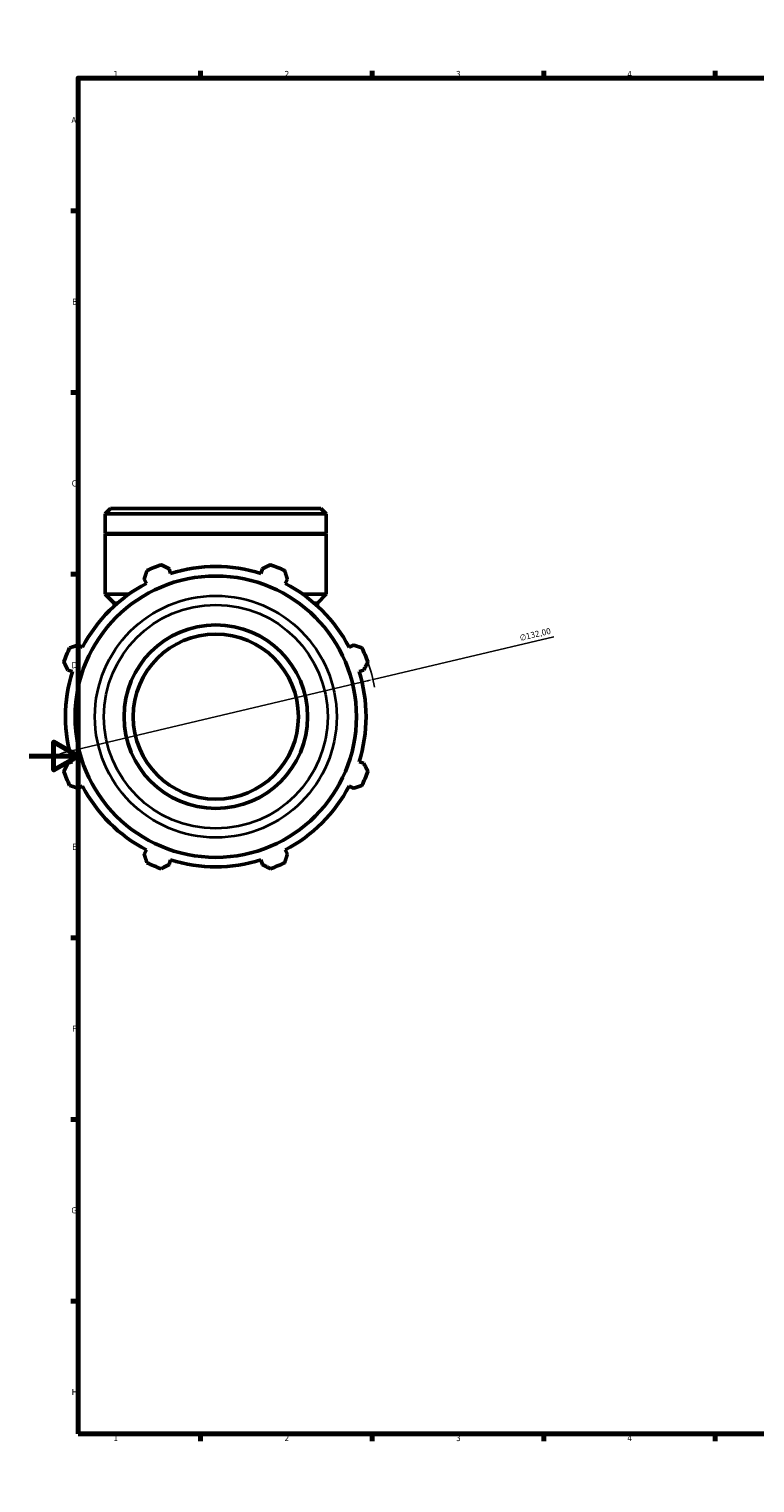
# Model space of a CAD drawing. Header units: millimetres. Extents: x 0 to 1320, y -193 to 1083.
# Tile 1 of 10: x 0 to 297, y 0 to 594. Entities that reach past the tile are written whole.
import ezdxf

# ---------------------------------------------------------------- set-up
doc = ezdxf.new("R2010")
doc.units = ezdxf.units.MM
for name, color, linetype, lineweight in [('Border (ISO)', 7, 'Continuous', 70), ('Dimension (ISO)', 7, 'Continuous', 25), ('Visible (ISO)', 7, 'Continuous', 50), ('Visible Narrow (ISO)', 7, 'Continuous', 35)]:
    doc.layers.add(name, color=color, linetype=linetype, lineweight=lineweight)
doc.styles.add('Note Text (ISO)', font='tahoma.ttf')
doc.dimstyles.new('Default (ISO)', dxfattribs={"dimtxt": 2.5, "dimasz": 2.5, "dimexe": 3.175, "dimexo": 0, "dimgap": 0.762, "dimtad": 1, "dimrnd": 1e-08, "dimzin": 0, "dimtxsty": 'Note Text (ISO)', "dimcen": 0.09, "dimdle": 10, "dimclrd": 256, "dimclre": 256, "dimclrt": 232, "dimazin": 0, "dimtfac": 1.40208, "dimtmove": 0, "dimatfit": 3, "dimfxl": 1, "dimtolj": 1, "dimtzin": 0, "dimlwd": -1, "dimlwe": -1, "dimarcsym": 0})

# ---------------------------------------------------------------- blocks, each defined once
blk = doc.blocks.new('Borders Default Border')
at = {"layer": 'Border (ISO)'}
for p, q in [((70.08, 574), (70.08, 576.9)), ((140.17, 574), (140.17, 576.9)), ((210.25, 574), (210.25, 576.9)), ((280.33, 574), (280.33, 576.9)), ((350.42, 574), (350.42, 576.9)), ((490.58, 574), (490.58, 576.9)), ((560.67, 574), (560.67, 576.9)), ((630.75, 574), (630.75, 576.9)), ((700.83, 574), (700.83, 576.9)), ((770.92, 574), (770.92, 576.9)), ((20, 519.75), (17.1, 519.75)), ((821, 519.75), (823.9, 519.75)), ((20, 445.5), (17.1, 445.5)), ((821, 445.5), (823.9, 445.5)), ((20, 371.25), (17.1, 371.25)), ((821, 371.25), (823.9, 371.25)), ((20, 222.75), (17.1, 222.75)), ((821, 222.75), (823.9, 222.75)), ((20, 148.5), (17.1, 148.5)), ((821, 148.5), (823.9, 148.5)), ((20, 74.25), (17.1, 74.25)), ((821, 74.25), (823.9, 74.25)), ((70.08, 20), (70.08, 17.1)), ((140.17, 20), (140.17, 17.1)), ((210.25, 20), (210.25, 17.1)), ((280.33, 20), (280.33, 17.1)), ((350.42, 20), (350.42, 17.1)), ((490.58, 20), (490.58, 17.1)), ((560.67, 20), (560.67, 17.1)), ((630.75, 20), (630.75, 17.1)), ((700.83, 20), (700.83, 17.1)), ((770.92, 20), (770.92, 17.1))]:
    blk.add_line(p, q, dxfattribs=at)
at = {"layer": 'Border (ISO)', "flags": 128}
for points in [[(420.5, 594), (420.5, 574), (414.73, 584), (426.27, 584), (420.5, 574)], [(20, 20), (20, 574), (821, 574), (821, 20), (20, 20)], [(0, 297), (20, 297), (10, 302.77), (10, 291.23), (20, 297)], [(841, 297), (821, 297), (831, 302.77), (831, 291.23), (821, 297)], [(420.5, 0), (420.5, 20), (414.73, 10), (426.27, 10), (420.5, 20)]]:
    blk.add_lwpolyline(points, dxfattribs=at)
at = {"layer": 'Border (ISO)', "color": 232, "true_color": 0xca0064, "char_height": 2.5, "attachment_point": 7, "style": 'Note Text (ISO)'}
for s, insert in [('1', (34.48, 574.4)), ('2', (104.37, 574.4)), ('3', (174.43, 574.35)), ('4', (244.42, 574.4)), ('5', (314.64, 574.35)), ('6', (384.66, 574.35)), ('7', (454.77, 574.4)), ('8', (524.81, 574.34)), ('9', (594.88, 574.35)), ('10', (664.29, 574.35)), ('11', (734.37, 574.4)), ('12', (804.46, 574.4)), ('A', (17.29, 555.62)), ('A', (821.59, 555.62)), ('B', (17.59, 481.37)), ('B', (821.89, 481.37)), ('C', (17.43, 407.08)), ('C', (821.73, 407.08)), ('D', (17.43, 332.88)), ('D', (821.73, 332.88)), ('E', (17.64, 258.63)), ('E', (821.94, 258.63)), ('F', (17.7, 184.38)), ('F', (822, 184.38)), ('G', (17.31, 110.08)), ('G', (821.61, 110.08)), ('H', (17.44, 35.88)), ('H', (821.74, 35.88)), ('1', (34.48, 17.1)), ('2', (104.37, 17.1)), ('3', (174.43, 17.05)), ('4', (244.42, 17.1)), ('5', (314.64, 17.05)), ('6', (384.66, 17.05)), ('7', (454.77, 17.1)), ('8', (524.81, 17.04)), ('9', (594.88, 17.05)), ('10', (664.29, 17.05)), ('11', (734.37, 17.1)), ('12', (804.46, 17.1))]:
    blk.add_mtext(s, dxfattribs=dict(at, insert=insert))
blk = doc.blocks.new('*D15')
at = {"layer": 'Defpoints', "color": 0, "transparency": 16777216}
for p in [(140.51, 328.25), (12.05, 297.89)]:
    blk.add_point(p, dxfattribs=at)
at = {"layer": 'Dimension (ISO)', "transparency": 16777216}
for p, q in [((140.51, 328.25), (214.42, 345.72)), ((14.48, 298.46), (138.08, 327.68))]:
    blk.add_line(p, q, dxfattribs=at)
blk.add_arc((76.28, 313.07), 66, 10.5431, 19.79198, dxfattribs=at)
for points in [[(137.98, 328.08), (138.17, 327.27), (140.51, 328.25)], [(14.39, 298.87), (14.58, 298.06), (12.05, 297.89)]]:
    blk.add_solid(points, dxfattribs=at)
at = {"layer": 'Dimension (ISO)', "color": 232, "true_color": 0xca0064, "transparency": 16777216, "insert": (200.25, 346.46), "char_height": 2.5, "attachment_point": 1, "rotation": 13.29938, "style": 'Note Text (ISO)'}
blk.add_mtext('\\A1;∅132,00', dxfattribs=at)

msp = doc.modelspace()

# ---------------------------------------------------------------- linework, layer by layer
at = {"layer": 'Visible (ISO)'}
for p, q in [((33.306, 398.068), (31.14, 395.902)), ((33.306, 398.068), (119.255, 398.068)), ((119.255, 398.068), (121.422, 395.902)), ((31.14, 387.868), (31.14, 395.902)), ((121.422, 395.902), (31.14, 395.902)), ((121.422, 387.868), (121.422, 395.902)), ((121.422, 387.868), (31.14, 387.868)), ((31.44, 387.568), (31.14, 387.868)), ((121.422, 387.568), (31.14, 387.568)), ((31.14, 363.068), (31.14, 387.568)), ((121.122, 387.568), (121.422, 387.868)), ((121.422, 363.068), (121.422, 387.568)), ((47.024, 369.269), (47.939, 367.513)), ((57.824, 371.608), (57.228, 373.496)), ((95.334, 373.496), (94.738, 371.608)), ((104.623, 367.513), (105.537, 369.269)), ((40.679, 363.068), (31.14, 363.068)), ((34.751, 359.457), (31.14, 363.068)), ((121.422, 363.068), (111.883, 363.068)), ((117.811, 359.457), (121.422, 363.068)), ((36.086, 359.457), (34.751, 359.457)), ((34.751, 358.265), (34.751, 359.457)), ((117.811, 359.457), (116.475, 359.457)), ((117.811, 358.265), (117.811, 359.457)), ((21.836, 341.411), (20.08, 342.325)), ((132.482, 342.325), (130.726, 341.411)), ((15.853, 332.121), (17.742, 331.526)), ((134.82, 331.526), (136.708, 332.121)), ((17.742, 294.611), (15.853, 294.016)), ((136.708, 294.016), (134.82, 294.611)), ((20.08, 283.812), (21.836, 284.726)), ((130.726, 284.726), (132.482, 283.812)), ((47.939, 258.624), (47.024, 256.867)), ((105.537, 256.867), (104.623, 258.624)), ((57.228, 252.641), (57.824, 254.529)), ((94.738, 254.529), (95.334, 252.641))]:
    msp.add_line(p, q, dxfattribs=at)
for radius in [57.473, 37.5, 33.75]:
    msp.add_circle((76.281, 313.068), radius, dxfattribs=at)
for radius, start, end in [(66, 109.791984, 115.208016), (61.38, 72.5, 107.5), (66, 64.791984, 70.208016), (61.38, 117.5, 152.5), (61.38, 27.5, 62.5), (66, 154.791984, 160.208016), (66, 19.791984, 25.208016), (61.38, 162.5, 197.5), (61.38, 342.5, 17.5), (66, 199.791984, 205.208016), (66, 334.791984, 340.208016), (61.38, 207.5, 242.5), (61.38, 297.5, 332.5), (66, 244.791984, 250.208016), (61.38, 252.5, 287.5), (66, 289.791984, 295.208016)]:
    msp.add_arc((76.281, 313.068), radius, start, end, dxfattribs=at)
for points, weights in [([(53.933, 375.17), (55.614, 374.316), (57.228, 373.496)], [1, 1.00146502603, 1.0021134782]), ([(95.334, 373.496), (96.948, 374.316), (98.629, 375.17)], [1.0021134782, 1.00146502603, 1]), ([(47.024, 369.269), (47.586, 370.99), (48.171, 372.783)], [1.0021134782, 1.00146502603, 1]), ([(104.391, 372.783), (104.976, 370.99), (105.537, 369.269)], [1, 1.00146502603, 1.0021134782]), ([(16.566, 341.178), (18.359, 341.763), (20.08, 342.325)], [1, 1.00146502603, 1.0021134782]), ([(132.482, 342.325), (134.203, 341.763), (135.996, 341.178)], [1.0021134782, 1.00146502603, 1]), ([(15.853, 332.121), (15.034, 333.735), (14.18, 335.416)], [1.0021134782, 1.00146502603, 1]), ([(138.382, 335.416), (137.528, 333.735), (136.708, 332.121)], [1, 1.00146502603, 1.0021134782]), ([(14.18, 290.72), (15.034, 292.402), (15.853, 294.016)], [1, 1.00146502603, 1.0021134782]), ([(136.708, 294.016), (137.528, 292.402), (138.382, 290.72)], [1.0021134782, 1.00146502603, 1]), ([(20.08, 283.812), (18.359, 284.374), (16.566, 284.959)], [1.0021134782, 1.00146502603, 1]), ([(135.996, 284.959), (134.203, 284.374), (132.482, 283.812)], [1, 1.00146502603, 1.0021134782]), ([(48.171, 253.354), (47.586, 255.146), (47.024, 256.867)], [1, 1.00146502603, 1.0021134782]), ([(105.537, 256.867), (104.976, 255.146), (104.391, 253.354)], [1.0021134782, 1.00146502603, 1]), ([(57.228, 252.641), (55.614, 251.821), (53.933, 250.967)], [1.0021134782, 1.00146502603, 1]), ([(98.629, 250.967), (96.948, 251.821), (95.334, 252.641)], [1, 1.00146502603, 1.0021134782])]:
    msp.add_rational_spline(points, weights, degree=2, dxfattribs=at)
at = {"layer": 'Visible Narrow (ISO)'}
for radius in [49.381, 45.713]:
    msp.add_circle((76.281, 313.068), radius, dxfattribs=at)

# ---------------------------------------------------------------- block references
msp.add_blockref('Borders Default Border', (0, 0))

# ---------------------------------------------------------------- dimensions: what is measured, and where the dimension line sits
at = {"layer": 'Dimension (ISO)'}
dim = msp.add_diameter_dim_2p(p1=(12.051, 297.886), p2=(140.511, 328.251), dimstyle='Default (ISO)', override={"dimdec": 2, "dimlfac": 1, "dimtp": 0, "dimtm": 0, "dimtdec": 2, "dimatfit": 2}, dxfattribs=at)
dim.commit()
dim.dimension.update_dxf_attribs({"geometry": '*D15', "text_midpoint": (207.425, 344.068), "dimtype": 163})

doc.saveas('drawing.dxf')
